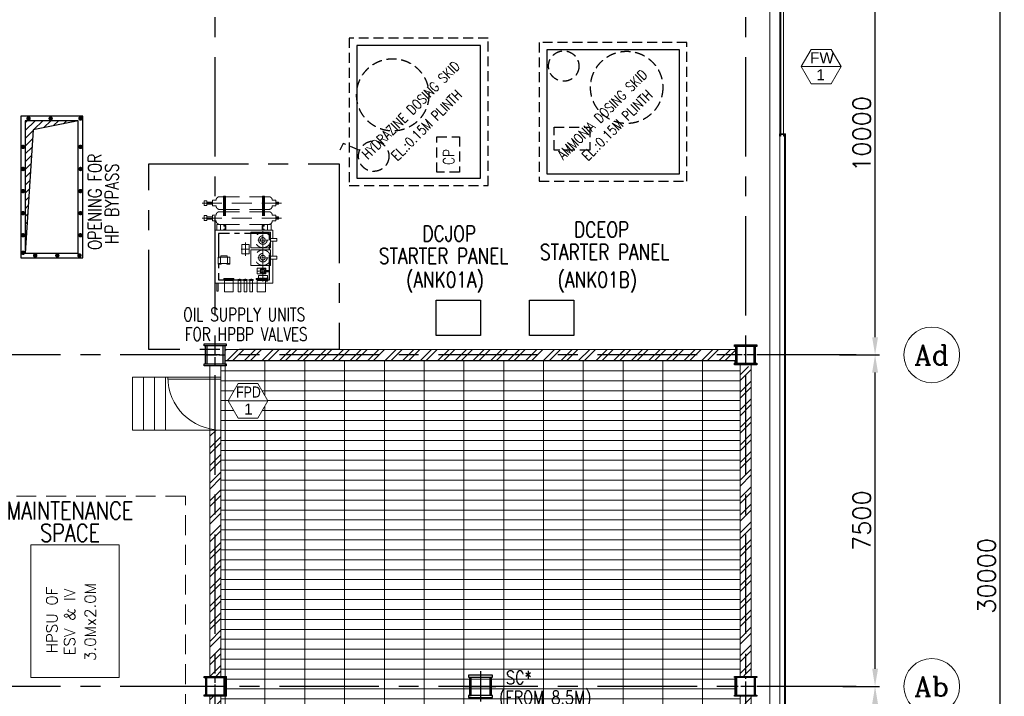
# Model space of a CAD drawing. Header units: inches. Extents: x 0 to 1544102, y 0 to 23144100.
# Tile 168 of 203: x 694651 to 716926, y 123360 to 138670. Entities that reach past the tile are written whole.
import ezdxf
from ezdxf.enums import TextEntityAlignment as Align

# ---------------------------------------------------------------- set-up
doc = ezdxf.new("R2010")
doc.units = ezdxf.units.IN
doc.header["$LTSCALE"] = 1800
doc.header["$MEASUREMENT"] = 0
for name, pattern in [('CENTER', [2, 1.25, -0.25, 0.25, -0.25]), ('CENTER2', [1.125, 0.75, -0.125, 0.125, -0.125]), ('CENTERX2', [4, 2.5, -0.5, 0.5, -0.5]), ('HIDDEN', [0.375, 0.25, -0.125])]:
    doc.linetypes.add(name, pattern=pattern)
doc.layers.get('0').update_dxf_attribs({"color": 253})
for name, color, linetype, lineweight in [('2CON', 1, 'Continuous', 13), ('A-DOOR', 31, 'Continuous', 9), ('A-REMOVABLE GRATING', 252, 'Continuous', 9), ('A-WIN TAG', 3, 'Continuous', 13), ('A-WIN TAG TEXT', 3, 'Continuous', 13), ('CL', 8, 'CENTER', 15), ('CLAD-1', 3, 'Continuous', 15), ('CONCRETE', 145, 'Continuous', 15), ('DIM', 4, 'Continuous', 18), ('dimension line', 4, 'Continuous', 13), ('EQPT', 8, 'HIDDEN', 9), ('EQUIP', 8, 'Continuous', 9), ('STAIR', 2, 'Continuous', 15), ('TEXT', 3, 'Continuous', 18), ('WALL', 6, 'Continuous', 18), ('WALL HATCH', 251, 'Continuous', 13), ('WIN', 31, 'Continuous', 13)]:
    doc.layers.add(name, color=color, linetype=linetype, lineweight=lineweight)
for name, color, linetype in [('AUX COL', 1, 'Continuous'), ('Aux Cols', 1, 'Continuous'), ('CEN', 2, 'CENTER'), ('GRID', 251, 'CENTER'), ('OPENING', 40, 'Continuous'), ('STEEL', 231, 'Continuous')]:
    doc.layers.add(name, color=color, linetype=linetype)
doc.styles.add('COMPLEX', font='complex')
doc.styles.add('ROMANS', font='romans.shx')
doc.styles.get("Standard").update_dxf_attribs({"font": 'arial.ttf'})
doc.dimstyles.new('DIM100 x2', dxfattribs={"dimscale": 0, "dimtxt": 400, "dimasz": 400, "dimexe": 100, "dimexo": 100, "dimgap": 100, "dimtad": 1, "dimdec": 0, "dimzin": 13, "dimdsep": 46, "dimtxsty": 'ROMANS', "dimblk2": 'OBLIQUE', "dimcen": 100, "dimdle": 100, "dimclrd": 9, "dimclre": 9, "dimclrt": 4, "dimadec": 0, "dimazin": 0, "dimtfac": 1.1, "dimtdec": 0, "dimtix": 1, "dimtmove": 2, "dimatfit": 3, "dimfxl": 1, "dimtolj": 1, "dimtzin": 13, "dimarcsym": 0})

# ---------------------------------------------------------------- blocks, each defined once
blk = doc.blocks.new('*D626')
at = {"layer": 'dimension line', "color": 9, "lineweight": -2, "transparency": 16777216}
for p, q in [((713325, 141085), (714102, 141085)), ((714002, 131485), (714002, 140685)), ((713200, 131085), (714102, 131085))]:
    blk.add_line(p, q, dxfattribs=at)
at = {"layer": 'dimension line', "color": 9, "transparency": 16777216}
for points in [[(713936, 140685), (714069, 140685), (714002, 141085)], [(713936, 131485), (714069, 131485), (714002, 131085)]]:
    blk.add_solid(points, dxfattribs=at)
at = {"layer": 'dimension line', "color": 4, "transparency": 16777216, "insert": (713702, 136085), "char_height": 400, "attachment_point": 5, "rotation": 90, "style": 'ROMANS'}
blk.add_mtext('\\A1;10000', dxfattribs=at)
blk = doc.blocks.new('_Oblique')
at = {"color": 0, "linetype": 'ByBlock', "lineweight": -2}
blk.add_line((-0.5, -0.5), (0.5, 0.5), dxfattribs=at)
blk = doc.blocks.new('AUX COLUMNS')
at = {"color": 2, "linetype": 'CENTER2', "ltscale": 0.15}
for p, q in [((-130038, 65665), (-130038, 66165)), ((-118038, 65690), (-118038, 66140)), ((-130263, 65915), (-129813, 65915)), ((-117813, 65915), (-118263, 65915)), ((-130038, 58190), (-130038, 58640)), ((-129813, 58415), (-130263, 58415))]:
    blk.add_line(p, q, dxfattribs=at)
at = {"color": 2, "linetype": 'CENTER2', "ltscale": 0.25}
for p, q in [((-118038, 58190), (-118038, 58640)), ((-117813, 58415), (-118263, 58415))]:
    blk.add_line(p, q, dxfattribs=at)
at = {"layer": 'AUX COL'}
for p, q in [((-130263, 65710), (-130263, 66120)), ((-130218, 65710), (-130218, 66120)), ((-129858, 65710), (-129858, 66120)), ((-129813, 65710), (-129813, 66120)), ((-118263, 65726), (-118263, 66104)), ((-118231, 65726), (-118231, 66104)), ((-117845, 65726), (-117845, 66104)), ((-117813, 65726), (-117813, 66104)), ((-130263, 58608), (-130263, 58222)), ((-130235, 58608), (-130235, 58222)), ((-129841, 58608), (-129841, 58222)), ((-129813, 58608), (-129813, 58222)), ((-118263, 58218), (-118263, 58612)), ((-118238, 58218), (-118238, 58612)), ((-117838, 58218), (-117838, 58612)), ((-117813, 58218), (-117813, 58612))]:
    blk.add_line(p, q, dxfattribs=at)
for points in [[(-130288, 66165), (-129788, 66165), (-129788, 66120), (-130288, 66120)], [(-118288, 66140), (-117788, 66140), (-117788, 66104), (-118288, 66104)], [(-118288, 65726), (-117788, 65726), (-117788, 65690), (-118288, 65690)], [(-130288, 65710), (-129788, 65710), (-129788, 65665), (-130288, 65665)], [(-130288, 58640), (-129788, 58640), (-129788, 58608), (-130288, 58608)], [(-118288, 58640), (-117788, 58640), (-117788, 58612), (-118288, 58612)], [(-130288, 58222), (-129788, 58222), (-129788, 58190), (-130288, 58190)], [(-118288, 58218), (-117788, 58218), (-117788, 58190), (-118288, 58190)]]:
    blk.add_lwpolyline(points, close=True, dxfattribs=at)
at = {"layer": 'GRID'}
for p, q in [((-115538, 65915), (-139738, 65915)), ((-115538, 58415), (-139738, 58415))]:
    blk.add_line(p, q, dxfattribs=at)
blk = doc.blocks.new('oil unit for HPBP')
at = {"layer": 'EQPT'}
for p, q in [((1355154, 392089), (1356954, 392089)), ((1355204, 392035), (1355204, 392143)), ((1355204, 392143), (1355264, 392143)), ((1355264, 392035), (1355264, 392143)), ((1355264, 392113), (1355392, 392113)), ((1355264, 392065), (1355392, 392065)), ((1355392, 392025), (1355392, 392153)), ((1355392, 392153), (1355472, 392153)), ((1355552, 392233), (1356664, 392233)), ((1355642, 392248), (1355642, 391582)), ((1355642, 392248), (1355682, 392248)), ((1355662, 392248), (1355662, 391582)), ((1355682, 392248), (1355682, 391582)), ((1356525, 392248), (1356525, 391582)), ((1356565, 392248), (1356525, 392248)), ((1356545, 392248), (1356545, 391582)), ((1356565, 392248), (1356565, 391582)), ((1356824, 392153), (1356744, 392153)), ((1356824, 392025), (1356824, 392153)), ((1356884, 392113), (1356824, 392113)), ((1356884, 392103), (1356824, 392103)), ((1356884, 392075), (1356824, 392075)), ((1356884, 392065), (1356824, 392065)), ((1356884, 392113), (1356884, 392065)), ((1355204, 392035), (1355264, 392035)), ((1355392, 392025), (1355472, 392025)), ((1355552, 391945), (1356664, 391945)), ((1355552, 391895), (1356664, 391895)), ((1356824, 392025), (1356744, 392025)), ((1355154, 391751), (1356954, 391751)), ((1355204, 391697), (1355204, 391805)), ((1355204, 391805), (1355264, 391805)), ((1355204, 391697), (1355264, 391697)), ((1355264, 391697), (1355264, 391805)), ((1355264, 391775), (1355392, 391775)), ((1355264, 391727), (1355392, 391727)), ((1355392, 391687), (1355392, 391815)), ((1355392, 391815), (1355472, 391815)), ((1355392, 391687), (1355472, 391687)), ((1355552, 391607), (1356664, 391607)), ((1356824, 391815), (1356744, 391815)), ((1356824, 391687), (1356744, 391687)), ((1356824, 391687), (1356824, 391815)), ((1356884, 391775), (1356824, 391775)), ((1356884, 391765), (1356824, 391765)), ((1356884, 391737), (1356824, 391737)), ((1356884, 391727), (1356824, 391727)), ((1356884, 391775), (1356884, 391727)), ((1355642, 391582), (1355692, 391582)), ((1355646, 391566), (1355646, 391566)), ((1355646, 391566), (1355681, 391566)), ((1355646, 391496), (1355681, 391496)), ((1355681, 391566), (1355681, 391496)), ((1356565, 391582), (1356515, 391582)), ((1356565, 391582), (1356515, 391582)), ((1356561, 391566), (1356526, 391566)), ((1356526, 391566), (1356526, 391496)), ((1356561, 391496), (1356526, 391496)), ((1356561, 391566), (1356561, 391566)), ((1355571, 390863), (1355571, 390724)), ((1355730, 390863), (1355730, 390724)), ((1355662, 390335), (1355858, 390335)), ((1356398, 390335), (1356593, 390335))]:
    blk.add_line(p, q, dxfattribs=at)
at = {"layer": 'EQPT', "linetype": 'CENTERX2', "ltscale": 0.01}
for p, q in [((1356531, 391454), (1356531, 390312)), ((1356139, 391200), (1356139, 390897)), ((1356647, 391254), (1356416, 391254)), ((1356041, 391050), (1356236, 391050)), ((1356647, 390854), (1356416, 390854)), ((1356647, 390550), (1356416, 390550)), ((1356647, 390389), (1356416, 390389))]:
    blk.add_line(p, q, dxfattribs=at)
at = {"layer": 'EQPT'}
for points in [[(1355486, 391607), (1355571, 391607), (1355571, 391479), (1355486, 391479)], [(1356721, 391607), (1356636, 391607), (1356636, 391479), (1356721, 391479)], [(1356256, 391079), (1356256, 391429), (1356706, 391429), (1356706, 391079)], [(1356058, 391155), (1356219, 391155), (1356219, 390944), (1356058, 390944)], [(1356706, 391285), (1356843, 391285), (1356843, 391224), (1356706, 391224)], [(1356256, 390679), (1356256, 391029), (1356706, 391029), (1356706, 390679)], [(1355518, 390863), (1355782, 390863), (1355782, 390724), (1355518, 390724)], [(1355587, 390724), (1355518, 390724), (1355518, 390711), (1355587, 390711)], [(1355576, 390863), (1355725, 390863), (1355725, 390894), (1355576, 390894)], [(1355714, 390724), (1355782, 390724), (1355782, 390711), (1355714, 390711)], [(1356706, 390885), (1356843, 390885), (1356843, 390824), (1356706, 390824)], [(1356596, 390615), (1356398, 390615), (1356398, 390486), (1356596, 390486)], [(1356596, 390567), (1356662, 390567), (1356662, 390533), (1356596, 390533)], [(1355486, 390279), (1355518, 390279), (1355518, 390096), (1355486, 390096)], [(1355647, 390384), (1355874, 390384), (1355874, 390359), (1355647, 390359)], [(1355662, 390359), (1355858, 390359), (1355858, 390083), (1355662, 390083)], [(1355962, 390359), (1356043, 390359), (1356043, 390338), (1355962, 390338)], [(1355991, 390367), (1356014, 390367), (1356014, 390359), (1355991, 390359)], [(1355998, 390371), (1356007, 390371), (1356007, 390367), (1355998, 390367)], [(1356094, 390359), (1356176, 390359), (1356176, 390338), (1356094, 390338)], [(1356123, 390367), (1356147, 390367), (1356147, 390359), (1356123, 390359)], [(1356131, 390371), (1356139, 390371), (1356139, 390367), (1356131, 390367)], [(1356226, 390359), (1356308, 390359), (1356308, 390338), (1356226, 390338)], [(1356255, 390367), (1356279, 390367), (1356279, 390359), (1356255, 390359)], [(1356263, 390371), (1356271, 390371), (1356271, 390367), (1356263, 390367)], [(1356382, 390384), (1356609, 390384), (1356609, 390359), (1356382, 390359)], [(1356398, 390359), (1356593, 390359), (1356593, 390083), (1356398, 390083)]]:
    blk.add_lwpolyline(points, close=True, dxfattribs=at)
for points in [[(1355646, 391566), (1355646, 391582), (1355692, 391582), (1355692, 391479), (1355646, 391479), (1355646, 391496)], [(1356561, 391566), (1356561, 391582), (1356515, 391582), (1356515, 391479), (1356561, 391479), (1356561, 391496)], [(1355971, 390359), (1356034, 390359)], [(1356034, 390338), (1356034, 390083), (1355971, 390083), (1355971, 390338)], [(1356104, 390359), (1356166, 390359)], [(1356166, 390338), (1356166, 390083), (1356104, 390083), (1356104, 390338)], [(1356236, 390359), (1356299, 390359)], [(1356299, 390338), (1356299, 390083), (1356236, 390083), (1356236, 390338)], [(1356593, 390324), (1356633, 390324), (1356633, 390454), (1356435, 390454), (1356435, 390384)]]:
    blk.add_lwpolyline(points, dxfattribs=at)
for centre, radius in [((1356531, 391254), 175), ((1356531, 391254), 96.2), ((1356531, 391254), 54.3), ((1356531, 390854), 175), ((1356531, 390854), 96.2), ((1356531, 390854), 54.3), ((1356531, 390550), 64.6), ((1356531, 390550), 40.4)]:
    blk.add_circle(centre, radius, dxfattribs=at)
for centre, start, end in [((1355552, 392153), 90, 180), ((1356664, 392153), 0, 90), ((1355552, 392025), 180, 270), ((1355552, 391815), 90, 180), ((1356664, 392025), 270, 0), ((1356664, 391815), 0, 90), ((1355552, 391687), 180, 270), ((1356664, 391687), 270, 0)]:
    blk.add_arc(centre, 80, start, end, dxfattribs=at)
at = {"layer": 'EQUIP'}
for points in [[(1356754, 390824), (1356754, 390279), (1355454, 390279), (1355454, 391479), (1356754, 391479), (1356754, 391285)], [(1356754, 391224), (1356754, 390885)]]:
    blk.add_lwpolyline(points, dxfattribs=at)
blk = doc.blocks.new('A$C3EFD54E1')
at = {"layer": 'CEN'}
blk.add_lwpolyline([(4300, 45), (0, 45), (0, 4245), (4300, 4245)], close=True, dxfattribs=at)
at = {"layer": 'CEN', "ltscale": 0.25}
blk.add_lwpolyline([(1575, 1620), (2725, 1620), (2725, 2670), (1575, 2670)], close=True, dxfattribs=at)
at = {"layer": 'Aux Cols'}
blk.add_blockref('oil unit for HPBP', (-1353954, -388734), dxfattribs=at)
at = {"layer": 'TEXT', "style": 'ROMANS', "width": 0.75}
for s, p in [('OIL SUPPLY UNITS', (776, 685)), ('FOR HPBP VALVES', (810, 242))]:
    blk.add_text(s, height=300, dxfattribs=at).set_placement(p)
blk = doc.blocks.new('*D721')
at = {"layer": 'dimension line', "color": 9, "lineweight": -2, "transparency": 16777216}
for p, q in [((716071, 141085), (716926, 141085)), ((716826, 140685), (716826, 111485)), ((716071, 111085), (716926, 111085))]:
    blk.add_line(p, q, dxfattribs=at)
at = {"layer": 'dimension line', "color": 9, "transparency": 16777216}
for points in [[(716759, 140685), (716892, 140685), (716826, 141085)], [(716759, 111485), (716892, 111485), (716826, 111085)]]:
    blk.add_solid(points, dxfattribs=at)
at = {"layer": 'dimension line', "color": 4, "transparency": 16777216, "insert": (716526, 126085), "char_height": 400, "attachment_point": 5, "rotation": 90, "style": 'ROMANS'}
blk.add_mtext('\\A1;30000', dxfattribs=at)
blk = doc.blocks.new('*D737')
at = {"layer": 'dimension line', "color": 9, "lineweight": -2, "transparency": 16777216}
for p, q in [((713274, 123585), (714102, 123585)), ((714002, 117585), (714002, 123185)), ((713274, 117185), (714102, 117185))]:
    blk.add_line(p, q, dxfattribs=at)
at = {"layer": 'dimension line', "color": 9, "transparency": 16777216}
for points in [[(713936, 123185), (714069, 123185), (714002, 123585)], [(713936, 117585), (714069, 117585), (714002, 117185)]]:
    blk.add_solid(points, dxfattribs=at)
at = {"layer": 'dimension line', "color": 4, "transparency": 16777216, "insert": (713702, 120385), "char_height": 400, "attachment_point": 5, "rotation": 90, "style": 'ROMANS'}
blk.add_mtext('\\A1;6400', dxfattribs=at)
blk = doc.blocks.new('*D738')
at = {"layer": 'dimension line', "color": 9, "lineweight": -2, "transparency": 16777216}
for p, q in [((713274, 131085), (714102, 131085)), ((714002, 123985), (714002, 130685)), ((713274, 123585), (714102, 123585))]:
    blk.add_line(p, q, dxfattribs=at)
at = {"layer": 'dimension line', "color": 9, "transparency": 16777216}
for points in [[(713936, 130685), (714069, 130685), (714002, 131085)], [(713936, 123985), (714069, 123985), (714002, 123585)]]:
    blk.add_solid(points, dxfattribs=at)
at = {"layer": 'dimension line', "color": 4, "transparency": 16777216, "insert": (713702, 127335), "char_height": 400, "attachment_point": 5, "rotation": 90, "style": 'ROMANS'}
blk.add_mtext('\\A1;7500', dxfattribs=at)
blk = doc.blocks.new('GRD')
at = {"layer": 'CL', "linetype": 'Continuous'}
blk.add_circle((0, 419.99985), 419.99985, dxfattribs=at)
at = {"layer": 'CL', "color": 4, "style": 'COMPLEX'}
blk.add_attdef('GRD', text='', height=300, dxfattribs=at).set_placement((0, 419.99985), align=Align.MIDDLE)
blk = doc.blocks.new('A$C3B1115A1')
at = {"layer": 'STEEL'}
for p, q in [((-270, -91), (-320, -91)), ((-320, -91), (-320, -191)), ((-320, -191), (-270, -191))]:
    blk.add_line(p, q, dxfattribs=at)
blk.add_lwpolyline([(-270, -191), (-270, -183, 0.397434), (-272, -180), (-307, -177, -0.397434), (-310, -174), (-310, -109, -0.397434), (-307, -106), (-272, -103, 0.397434), (-270, -100), (-270, -91)], format="xyb", dxfattribs=at)
blk = doc.blocks.new('M_Single-Panel 1 - 1200 x 2100mm SD-282233-8_50M')
at = {"layer": 'A-DOOR', "lineweight": 18}
for p, q in [((549, -115), (549, -1315)), ((600, -115), (549, -115)), ((600, -115), (600, -1315)), ((600, -1315), (549, -1315))]:
    blk.add_line(p, q, dxfattribs=at)
at = {"layer": 'A-DOOR'}
blk.add_arc((600, -115), 1200, 180, 270, dxfattribs=at)

msp = doc.modelspace()

# ---------------------------------------------------------------- hatches: boundary and pattern name
at = {"layer": 'A-REMOVABLE GRATING'}
h = msp.add_hatch(dxfattribs=at)
h.set_pattern_fill('GRATE', color=256, scale=7200, style=0)
h.paths.add_polyline_path([(699300.79, 130959.89), (699300.79, 130834.89), (699200.79, 130834.89), (699200.79, 123809.89), (699325.79, 123809.89), (699325.79, 123359.89), (699200.79, 123359.89), (699200.79, 117409.89), (699325.79, 117409.89), (699325.79, 116959.89), (699272.79, 116991.89), (699272.79, 115634.89), (710950.79, 115634.89), (710950.79, 116959.89), (710825.79, 116959.89), (710825.79, 117409.89), (710950.79, 117409.89), (710950.79, 123359.89), (710825.79, 123359.89), (710825.79, 123387.89), (710825.79, 123809.89), (710950.79, 123809.89), (710950.79, 130859.89), (710825.79, 130859.89), (710825.79, 130959.89)])
edge = h.paths.add_edge_path(flags=16)
edge.add_line((706196.7, 120927.91), (703261.39, 120927.91))
edge = h.paths.add_edge_path(flags=16)
edge.add_line((702724.46, 120923.09), (703298.1, 120923.09))
edge = h.paths.add_edge_path(flags=16)
edge.add_arc((703058.1, 120923.09), 240, 0, 360)
edge = h.paths.add_edge_path(flags=16)
edge.add_line((703058.1, 121256.73), (703058.1, 120599.09))
edge = h.paths.add_edge_path(flags=16)
edge.add_line((703261.39, 120927.91), (703298.1, 120927.91))
h.paths.add_polyline_path([(703462.5, 120304.62), (707705.35, 120304.62), (707705.35, 120990.33), (703462.5, 120990.33)], flags=24)
h.paths.add_polyline_path([(703268.55, 120838.42), (707998.55, 120838.42), (707998.55, 121592.7), (703268.55, 121592.7)], flags=24)
h.paths.add_polyline_path([(702599.35, 121931.95), (706658.88, 121931.95), (706658.88, 122681.95), (702599.35, 122681.95)], flags=24)
h.paths.add_polyline_path([(701292.47, 115732.22), (708263.9, 115732.22), (708263.9, 116417.94), (701292.47, 116417.94)], flags=24)
h.paths.add_polyline_path([(701283.9, 116289.37), (709672.47, 116289.37), (709672.47, 116975.08), (701283.9, 116975.08)], flags=24)
h.paths.add_polyline_path([(699590.13, 130435.24), (699365.13, 130045.53), (699590.13, 129655.82), (700040.13, 129655.82), (700265.13, 130045.53), (700040.13, 130435.24)], flags=16)
h.paths.add_polyline_path([(700174.03, 116465.11), (699949.03, 116075.4), (700174.03, 115685.69), (700624.03, 115685.69), (700849.03, 116075.4), (700624.03, 116465.11)], flags=16)
at = {"layer": 'OPENING'}
h = msp.add_hatch(dxfattribs=at)
h.set_pattern_fill('ANSI31', color=8, scale=1000, style=0)
h.paths.add_polyline_path([(695975.79, 136384.89), (694775.79, 136384.89), (694775.79, 133384.89), (694955.89, 136179)])
at = {"layer": 'WALL HATCH'}
h = msp.add_hatch(dxfattribs=at)
h.set_pattern_fill('ANSI32', color=256, scale=750, style=0)
edge = h.paths.add_edge_path()
edge.add_line((699300.79, 130959.89), (710850.79, 130959.89))
edge.add_line((710850.79, 131209.89), (699300.79, 131209.89))
h = msp.add_hatch(dxfattribs=at)
h.set_pattern_fill('ANSI32', color=256, scale=750, style=0)
edge = h.paths.add_edge_path()
edge.add_line((710950.79, 123824.89), (710950.79, 130824.89))
edge.add_line((711200.79, 130824.89), (711200.79, 123824.89))
h = msp.add_hatch(dxfattribs=at)
h.set_pattern_fill('ANSI32', color=256, scale=750, style=0)
edge = h.paths.add_edge_path()
edge.add_line((698950.79, 123809.89), (698950.79, 129384.89))
edge.add_line((699200.79, 129384.89), (699200.79, 123809.89))
h = msp.add_hatch(dxfattribs=at)
h.set_pattern_fill('ANSI32', color=256, scale=750, style=0)
edge = h.paths.add_edge_path()
edge.add_line((698950.79, 117409.89), (698950.79, 123359.89))
edge.add_line((699200.79, 123359.89), (699200.79, 117409.89))
h = msp.add_hatch(dxfattribs=at)
h.set_pattern_fill('ANSI32', color=256, scale=750, style=0)
edge = h.paths.add_edge_path()
edge.add_line((710950.79, 117409.89), (710950.79, 123359.89))
edge.add_line((711200.79, 123359.89), (711200.79, 117409.89))

# ---------------------------------------------------------------- linework, layer by layer
at = {"color": 1, "linetype": 'HIDDEN', "ltscale": 0.5}
for p, q in [((701968.37, 135867.85), (701891.37, 135713.92)), ((702342.25, 135713.16), (701968.37, 135867.85))]:
    msp.add_line(p, q, dxfattribs=at)
for points in [[(702105.62, 134915.07), (705245.62, 134915.07), (705245.62, 138255.07), (702105.62, 138255.07)], [(706405.62, 135015.07), (709745.62, 135015.07), (709745.62, 138155.07), (706405.62, 138155.07)], [(706742.42, 135721.08), (706742.42, 136236.74), (707548.19, 136236.74), (707548.19, 135721.08)], [(704086.26, 136022.59), (704601.92, 136022.59), (704601.92, 135216.81), (704086.26, 135216.81)]]:
    msp.add_lwpolyline(points, close=True, dxfattribs=at)
at = {"color": 1}
for points in [[(702275.62, 135085.07), (705075.62, 135085.07), (705075.62, 138085.07), (702275.62, 138085.07)], [(706575.62, 135185.07), (709575.62, 135185.07), (709575.62, 137985.07), (706575.62, 137985.07)]]:
    msp.add_lwpolyline(points, close=True, dxfattribs=at)
at = {"color": 1, "ltscale": 0.2}
for points in [[(704075.79, 132324.89), (705075.79, 132324.89), (705075.79, 131524.89), (704075.79, 131524.89)], [(706187.57, 132324.89), (707187.57, 132324.89), (707187.57, 131524.89), (706187.57, 131524.89)]]:
    msp.add_lwpolyline(points, close=True, dxfattribs=at)
at = {"color": 1, "linetype": 'HIDDEN', "ltscale": 0.5}
for centre, radius in [((706958.47, 137620.73), 343.77), ((708382.38, 137137.77), 817.68), ((703090.08, 136969.21), 817.68), ((702659.91, 135581.74), 343.77)]:
    msp.add_circle(centre, radius, dxfattribs=at)
at = {"layer": '2CON'}
for p, q in [((712331.95, 137608.32), (713231.95, 137608.32)), ((700265.13, 130045.53), (699365.13, 130045.53))]:
    msp.add_line(p, q, dxfattribs=at)
at = {"layer": 'A-REMOVABLE GRATING'}
for points in [[(699300.79, 130959.89), (699300.79, 130834.89), (699200.79, 130834.89), (699200.79, 123809.89), (699325.79, 123809.89), (699325.79, 123359.89), (699200.79, 123359.89), (699200.79, 117409.89)], [(710950.79, 117409.89), (710950.79, 123359.89), (710825.79, 123359.89), (710825.79, 123387.89), (710825.79, 123809.89), (710950.79, 123809.89), (710950.79, 130859.89), (710825.79, 130859.89), (710825.79, 130959.89), (699300.79, 130959.89)]]:
    msp.add_lwpolyline(points, dxfattribs=at)
at = {"layer": 'A-WIN TAG'}
for points in [[(713006.95, 137998.03), (713231.95, 137608.32), (713006.95, 137218.61), (712556.95, 137218.61), (712331.95, 137608.32), (712556.95, 137998.03)], [(699590.13, 130435.24), (699365.13, 130045.53), (699590.13, 129655.82), (700040.13, 129655.82), (700265.13, 130045.53), (700040.13, 130435.24)]]:
    msp.add_lwpolyline(points, close=True, dxfattribs=at)
at = {"layer": 'AUX COL'}
for p, q in [((704825.79, 123794.89), (704865.79, 123794.89)), ((705285.79, 123794.89), (705325.79, 123794.89)), ((704825.79, 123374.89), (704865.79, 123374.89)), ((705325.79, 123374.89), (705285.79, 123374.89))]:
    msp.add_line(p, q, dxfattribs=at)
at = {"layer": 'AUX COL', "flags": 128}
for points in [[(705350.79, 123334.89), (705350.79, 123374.89), (705325.79, 123374.89), (705325.79, 123794.89), (705350.79, 123794.89), (705350.79, 123834.89), (705075.79, 123834.89), (704800.79, 123834.89), (704800.79, 123794.89), (704825.79, 123794.89), (704825.79, 123374.89), (704800.79, 123374.89), (704800.79, 123334.89)], [(704865.79, 123374.89), (704865.79, 123794.89), (705285.79, 123794.89), (705285.79, 123374.89)]]:
    msp.add_lwpolyline(points, close=True, dxfattribs=at)
at = {"layer": 'CEN'}
for p, q in [((705075.79, 123930.02), (705075.79, 123239.76)), ((704730.66, 123584.89), (705420.92, 123584.89))]:
    msp.add_line(p, q, dxfattribs=at)
at = {"layer": 'CLAD-1'}
msp.add_line((711978.79, 136084.89), (711850.79, 136084.89), dxfattribs=at)
at = {"layer": 'CLAD-1', "flags": 128}
for points in [[(711950.79, 136084.89), (711950.79, 131084.89)], [(711978.79, 136084.89), (711978.79, 131084.89)], [(711978.79, 131084.89), (711978.79, 109676.89), (681405.79, 109676.89), (666145.79, 109676.89), (656175.79, 109676.89)], [(711950.79, 131084.89), (711950.79, 109704.89), (681405.79, 109704.89), (666145.79, 109704.89), (656175.79, 109704.89)]]:
    msp.add_lwpolyline(points, dxfattribs=at)
at = {"layer": 'CONCRETE'}
for p, q in [((711850.79, 109804.89), (711850.79, 142364.89)), ((711620.79, 110034.89), (711620.79, 142134.89)), ((698950.79, 130584.89), (698950.79, 129384.89))]:
    msp.add_line(p, q, dxfattribs=at)
at = {"layer": 'EQUIP', "linetype": 'HIDDEN'}
msp.add_lwpolyline([(693750.79, 127884.89), (693750.79, 122284.89), (698400.79, 122284.89), (698400.79, 127884.89)], close=True, dxfattribs=at)
at = {"layer": 'EQUIP'}
msp.add_lwpolyline([(696900.79, 123784.89), (696900.79, 126784.89), (694900.79, 126784.89), (694900.79, 123784.89)], close=True, dxfattribs=at)
at = {"layer": 'GRID'}
for p, q in [((699075.79, 103174.13), (699075.79, 157584.89)), ((711075.79, 103174.13), (711075.79, 157584.89))]:
    msp.add_line(p, q, dxfattribs=at)
at = {"layer": 'OPENING'}
for points in [[(694675.79, 133284.89), (696075.79, 133284.89), (696075.79, 136484.89), (694675.79, 136484.89)], [(694775.79, 133384.89), (695975.79, 133384.89), (695975.79, 136384.89), (694775.79, 136384.89)]]:
    msp.add_lwpolyline(points, close=True, dxfattribs=at)
at = {"layer": 'OPENING', "color": 9}
msp.add_lwpolyline([(695975.79, 136384.89), (694955.89, 136179), (694775.79, 133384.89)], dxfattribs=at)
at = {"layer": 'OPENING', "const_width": 50}
for points in [[(694826.19, 136434.89, 1), (694876.19, 136434.89, 1)], [(695326.19, 136434.89, 1), (695376.19, 136434.89, 1)], [(696000.79, 136434.89, 1), (696050.79, 136434.89, 1)], [(694700.79, 135791.9, 1), (694750.79, 135791.9, 1)], [(696000.79, 135791.9, 1), (696050.79, 135791.9, 1)], [(694700.79, 135291.9, 1), (694750.79, 135291.9, 1)], [(696000.79, 135291.9, 1), (696050.79, 135291.9, 1)], [(694700.79, 134791.9, 1), (694750.79, 134791.9, 1)], [(696000.79, 134791.9, 1), (696050.79, 134791.9, 1)], [(694700.79, 134291.9, 1), (694750.79, 134291.9, 1)], [(696000.79, 134291.9, 1), (696050.79, 134291.9, 1)], [(694700.79, 133791.9, 1), (694750.79, 133791.9, 1)], [(696000.79, 133791.9, 1), (696050.79, 133791.9, 1)], [(694700.79, 133395.66, 1), (694750.79, 133395.66, 1)], [(694977.01, 133334.89, 1), (695027.01, 133334.89, 1)], [(695477.01, 133334.89, 1), (695527.01, 133334.89, 1)], [(695977.01, 133334.89, 1), (696027.01, 133334.89, 1)]]:
    msp.add_lwpolyline(points, format="xyb", close=True, dxfattribs=at)
at = {"layer": 'STAIR'}
for p, q in [((697200.79, 129384.89), (697200.79, 130584.89)), ((698950.79, 130584.89), (697200.79, 130584.89)), ((697450.79, 129384.89), (697450.79, 130584.89)), ((697700.79, 129384.89), (697700.79, 130584.89)), ((697950.79, 129384.89), (697950.79, 130584.89)), ((697200.79, 129384.89), (698950.79, 129384.89))]:
    msp.add_line(p, q, dxfattribs=at)
at = {"layer": 'WALL'}
for p, q in [((710850.79, 131209.89), (699300.79, 131209.89)), ((698950.79, 130584.89), (698950.79, 130834.89)), ((699200.79, 130834.89), (699200.79, 130584.89)), ((699300.79, 130959.89), (710850.79, 130959.89)), ((710950.79, 123809.89), (710950.79, 130859.89)), ((711200.79, 130859.89), (711200.79, 123809.89)), ((698950.79, 130584.89), (699200.79, 130584.89)), ((698950.79, 130584.89), (699200.79, 130584.89)), ((698950.79, 129384.89), (699200.79, 129384.89)), ((698950.79, 129384.89), (699200.79, 129384.89)), ((698950.79, 129384.89), (698950.79, 123809.89)), ((699200.79, 129384.89), (699200.79, 123809.89)), ((698950.79, 117409.89), (698950.79, 123359.89)), ((699200.79, 123359.89), (699200.79, 117409.89)), ((710950.79, 117409.89), (710950.79, 123359.89)), ((711200.79, 123359.89), (711200.79, 117409.89))]:
    msp.add_line(p, q, dxfattribs=at)
at = {"layer": 'WIN'}
for p, q in [((711870.79, 136084.89), (711870.79, 139084.89)), ((711930.79, 136084.89), (711930.79, 139084.89))]:
    msp.add_line(p, q, dxfattribs=at)

# ---------------------------------------------------------------- block references
msp.add_blockref('A$C3EFD54E1', (697575.79, 131164.89))
at = {"layer": 'A-DOOR', "xscale": -1, "rotation": 270}
msp.add_blockref('M_Single-Panel 1 - 1200 x 2100mm SD-282233-8_50M', (699315.79, 129984.89), dxfattribs=at)
at = {"layer": 'AUX COL'}
msp.add_blockref('AUX COLUMNS', (829113.6, 65169.86), dxfattribs=at)
at = {"layer": 'DIM', "xscale": 1.5, "yscale": 1.5, "zscale": 1.5}
for p, values in [((715283.96, 130454.89), {'GRD': 'Ad'}), ((715283.96, 122954.89), {'GRD': 'Ab'})]:
    msp.add_blockref('GRD', p, dxfattribs=at).add_auto_attribs(values)
at = {"layer": 'STEEL', "xscale": -1, "rotation": 90}
msp.add_blockref('A$C3B1115A1', (711759.34, 135765.25), dxfattribs=at)

# ---------------------------------------------------------------- texts
at = {"layer": 'A-WIN TAG'}
for s, p in [('FW', (712801.64, 137808.26)), ('1', (712770.36, 137422.45))]:
    msp.add_text(s, height=250, dxfattribs=at).set_placement(p, align=Align.MIDDLE)
at = {"layer": 'A-WIN TAG TEXT', "width": 0.8}
msp.add_text('FPD', height=250, dxfattribs=at).set_placement((699826.48, 130245.47), align=Align.MIDDLE)
at = {"layer": 'A-WIN TAG TEXT'}
msp.add_text('1', height=250, dxfattribs=at).set_placement((699826.72, 129859.66), align=Align.MIDDLE)
at = {"layer": 'TEXT', "color": 3, "style": 'ROMANS', "width": 0.8}
for s, height, rotation, p in [('HYDRAZINE DOSING SKID', 225, 45, (702531.11, 135495.7)), ('AMMONIA DOSING SKID', 225, 45, (706951.62, 135483.53)), ('EL.:0.15M PLINTH', 225, 45, (703192.91, 135462.53)), ('EL.:0.15M PLINTH', 225, 45, (707504.08, 135458.62)), ('OPENING FOR', 300, 90, (696502.12, 133462.03)), ('HP BYPASS ', 300, 90, (696886.06, 133597.84))]:
    msp.add_text(s, height=height, rotation=rotation, dxfattribs=at).set_placement(p)
at = {"layer": 'TEXT', "style": 'ROMANS', "width": 0.8}
msp.add_text('CP', height=250, rotation=90, dxfattribs=at).set_placement((704480.57, 135381.96))
at = {"layer": 'TEXT', "color": 3, "style": 'ROMANS', "width": 0.8}
for s, height, p in [('DCEOP', 350, (707191.55, 133745.42)), ('DCJOP', 350, (703762.76, 133654.35)), ('STARTER PANEL', 350, (702777.8, 133148.54)), ('STARTER PANEL', 350, (706421.38, 133237.32)), ('(ANK01A)', 350, (703391.25, 132610.9)), ('(ANK01B)', 350, (706820.04, 132610.9)), ('MAINTENANCE ', 400, (694356.92, 127361.43)), ('SPACE', 400, (695112.22, 126857.14)), ('SC*', 300, (705651.75, 123634.89)), ('(FROM 8.5M)', 300, (705494.23, 123184.89))]:
    msp.add_text(s, height=height, dxfattribs=at).set_placement(p)
at = {"layer": 'TEXT', "color": 3, "style": 'ROMANS'}
for s, p in [('HPSU OF ', (695504.6, 124328.49)), ('3.0Mx2.0M', (696372.12, 124157.05)), ('ESV & IV', (695905.94, 124284.55))]:
    msp.add_text(s, height=250, rotation=90, dxfattribs=at).set_placement(p)

# ---------------------------------------------------------------- dimensions: what is measured, and where the dimension line sits
at = {"layer": 'dimension line'}
for base, p1, p2, picture, middle in [((714002.29, 141084.89), (713100.15, 131084.89), (713224.96, 141084.89), '*D626', (713702.29, 136084.89)), ((716825.79, 111084.89), (715970.51, 141084.89), (715970.51, 111084.89), '*D721', (716525.79, 126084.89)), ((714002.29, 131084.89), (713174.13, 123584.89), (713174.13, 131084.89), '*D738', (713702.29, 127334.89)), ((714002.29, 123584.89), (713174.13, 117184.89), (713174.13, 123584.89), '*D737', (713702.29, 120384.89))]:
    dim = msp.add_linear_dim(base=base, p1=p1, p2=p2, angle=90, dimstyle='DIM100 x2', override={"dimscale": 1}, dxfattribs=at)
    dim.commit()
    dim.dimension.update_dxf_attribs({"geometry": picture, "text_midpoint": middle})

doc.saveas('drawing.dxf')
